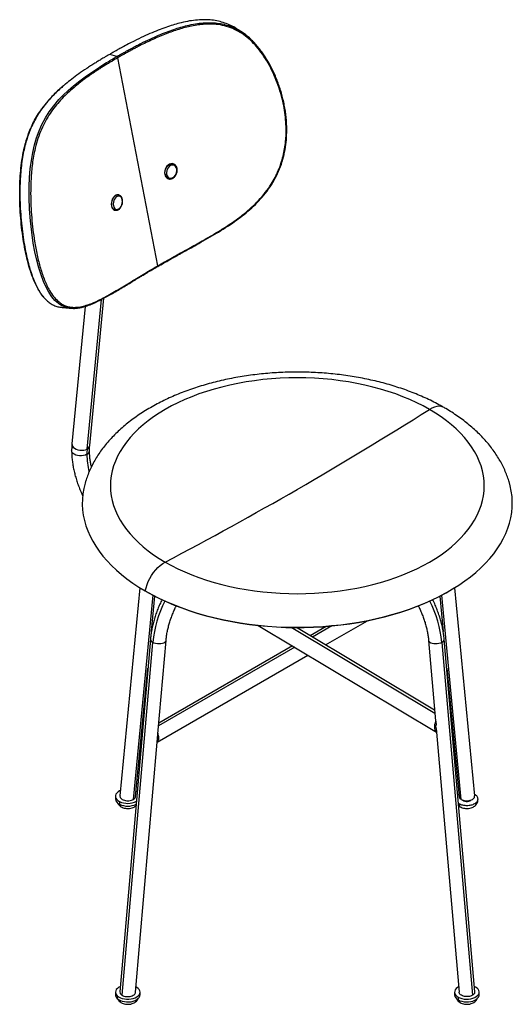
# Paper-space layout '_Isometric' of a CAD drawing. Header units: millimetres. Extents: x -249 to 192, y -96 to 785.
import ezdxf

# ---------------------------------------------------------------- set-up
doc = ezdxf.new("R2010")
doc.units = ezdxf.units.MM

psp = doc.layouts.new('_Isometric')

# ---------------------------------------------------------------- linework, layer by layer
at = {"color": 7, "linetype": 'Continuous', "lineweight": 25}
for p, q in [((-161.48, 752.13), (-168, 754.02)), ((-124.87, 564.82), (-160.62, 751.05)), ((-110.77, 655.86), (-111.07, 655.97)), ((-118.41, 646.57), (-118.73, 646.69)), ((-115.79, 642.79), (-115.48, 642.68)), ((-162.71, 627.57), (-163.08, 627.66)), ((-159.9, 628.18), (-160.26, 628.26)), ((-160.16, 628.23), (-159.9, 628.18)), ((-163.4, 614.62), (-163.04, 614.54)), ((-162.78, 614.49), (-163.04, 614.54)), ((-188.17, 400.84), (-175.31, 534.7)), ((-185.84, 404.01), (-173.17, 535.85)), ((-203.01, 526.86), (-203.14, 526.86)), ((-189.95, 528.47), (-201.76, 405.54)), ((-140.91, 276.72), (-158.81, 90.33)), ((-135.98, 273.78), (-135.28, 273.37)), ((135.28, 273.37), (135.98, 273.78)), ((158.81, 90.33), (140.91, 276.72)), ((-129.26, 270.05), (-146.83, 87.21)), ((-130.59, 237.72), (-127.57, 269.17)), ((127.57, 269.17), (130.6, 237.66)), ((146.83, 87.21), (129.26, 270.05)), ((25.24, 225.51), (62.76, 247.17)), ((-35.13, 242.94), (124.71, 147.45)), ((123.21, 164.2), (-5.53, 241.11)), ((122.96, 167.13), (-0.79, 241.07)), ((25.95, 242.09), (11.48, 233.74)), ((30.77, 242.5), (13.5, 232.53)), ((-131.52, 230.66), (-158.82, -85.01)), ((-124.78, 146.06), (-117.57, 229.45)), ((117.57, 229.45), (123.79, 157.52)), ((158.82, -85.01), (131.52, 230.66)), ((-156.78, -88.06), (-129.47, 227.81)), ((-2.37, 223.37), (-124.18, 153.05)), ((-4.38, 224.58), (-123.96, 155.55)), ((129.47, 227.81), (156.78, -88.06)), ((-125.43, 138.53), (9.38, 216.35)), ((-144.8, 89.84), (-133.77, 204.57)), ((133.77, 204.57), (144.8, 89.84)), ((123.79, 158.02), (123.89, 157.03)), ((123.89, 157.03), (124.18, 153.73)), ((124.44, 150.75), (124.72, 147.44)), ((-125.48, 138.63), (-124.89, 145.5)), ((-124.77, 146.62), (-124.89, 145.5)), ((124.66, 147.48), (144.79, -85.37)), ((-144.79, -85.37), (-125.43, 138.6)), ((-125.48, 138.63), (-125.49, 138.58)), ((-162.8, 90.08), (-162.8, 87.64)), ((-143.32, 94.13), (-144.36, 94.76)), ((144.62, 91.64), (143.6, 90.92)), ((158.88, 91.72), (158.67, 91.81)), ((-159.25, 85.41), (-159.25, 82.96)), ((144.21, 83.92), (144.73, 83.55)), ((144.4, 81.71), (145.74, 80.66)), ((148.98, 86.42), (148.98, 86)), ((-162.8, -85.19), (-162.8, -87.64)), ((-140.81, -87.64), (-140.81, -85.19)), ((140.8, -85.19), (140.8, -87.64)), ((159.58, -80.7), (158.39, -80.1)), ((162.8, -87.64), (162.8, -85.19)), ((-161.18, -88.51), (-161.18, -90.96)), ((144.03, -89.68), (144.03, -92.13))]:
    psp.add_line(p, q, dxfattribs=at)
at = {"color": 7, "linetype": 'Continuous', "lineweight": 25, "flags": 128}
for points in [[(-203.14, 526.86), (-203.59, 526.88), (-207.26, 527.68), (-210.7, 529.1), (-213.93, 531.14), (-216.96, 533.81), (-219.81, 537.12), (-222.48, 541.06), (-224.98, 545.62), (-227.32, 550.79), (-229.49, 556.57), (-231.49, 562.92), (-233.31, 569.81), (-234.95, 577.2), (-236.38, 585.03), (-237.83, 594.89), (-238.95, 605.11), (-239.7, 615.47), (-240.07, 625.77), (-240.04, 635.84), (-239.7, 643.94), (-239.07, 651.71), (-238.14, 659.13), (-236.91, 666.21), (-235.36, 672.94), (-233.47, 679.36), (-231.24, 685.49), (-228.61, 691.38), (-225.57, 697.08), (-222.07, 702.63), (-218.04, 708.1), (-213.41, 713.53), (-209.5, 717.62), (-205.15, 721.76), (-200.29, 725.98), (-194.85, 730.34), (-188.71, 734.88), (-181.67, 739.72), (-177.22, 742.62), (-172.25, 745.73), (-170.86, 746.59), (-169.39, 747.47), (-167.85, 748.4), (-166.22, 749.37), (-164.18, 750.57), (-161.48, 752.13), (-161.48, 752.13)], [(-111.08, 655.98), (-112.18, 656.2), (-113.39, 656.09), (-114.59, 655.65), (-115.74, 654.89), (-116.77, 653.86), (-117.64, 652.6), (-118.29, 651.18), (-118.7, 649.67), (-118.85, 648.15), (-118.73, 646.69)], [(-118.41, 646.57), (-118.53, 648.03), (-118.39, 649.56), (-117.98, 651.07), (-117.32, 652.48), (-116.46, 653.74), (-115.42, 654.77), (-114.28, 655.53), (-113.07, 655.98), (-111.87, 656.08), (-110.77, 655.86)], [(-107.96, 651.36), (-108.37, 652.67), (-109.06, 653.73), (-109.98, 654.47), (-111.08, 654.85), (-112.27, 654.83), (-113.48, 654.41), (-114.62, 653.63), (-115.61, 652.54), (-116.39, 651.2), (-116.91, 649.73), (-117.12, 648.2), (-117.02, 646.73)], [(-110.77, 655.86), (-110.73, 655.85), (-110.53, 655.77)], [(-117.02, 646.73), (-116.61, 645.42), (-115.92, 644.36), (-115, 643.61), (-113.9, 643.24), (-112.71, 643.26), (-111.5, 643.68), (-110.36, 644.46), (-109.37, 645.55), (-108.59, 646.88), (-108.07, 648.36), (-107.86, 649.89), (-107.96, 651.36)], [(-115.48, 642.68), (-115.52, 642.69), (-115.72, 642.78)], [(-163.08, 627.66), (-164.07, 626.83), (-164.94, 625.74), (-165.67, 624.43), (-166.2, 622.97), (-166.51, 621.44), (-166.59, 619.9), (-166.43, 618.44), (-166.04, 617.14), (-165.43, 616.05), (-164.65, 615.23), (-163.73, 614.72), (-163.41, 614.62)], [(-163.04, 614.54), (-163.36, 614.63), (-164.29, 615.14), (-165.07, 615.96), (-165.67, 617.05), (-166.06, 618.36), (-166.22, 619.82), (-166.14, 621.35), (-165.83, 622.89), (-165.3, 624.34), (-164.58, 625.65), (-163.7, 626.75), (-162.71, 627.57)], [(-161.8, 626.52), (-162.78, 625.67), (-163.62, 624.52), (-164.27, 623.14), (-164.67, 621.62), (-164.81, 620.08), (-164.67, 618.62), (-164.26, 617.33), (-163.61, 616.3), (-162.77, 615.61), (-161.78, 615.29), (-160.73, 615.38), (-159.68, 615.87)], [(-159.68, 615.87), (-158.7, 616.72), (-157.85, 617.87), (-157.21, 619.25), (-156.8, 620.76), (-156.66, 622.3), (-156.81, 623.77), (-157.21, 625.06), (-157.86, 626.08), (-158.71, 626.78), (-159.69, 627.09), (-160.74, 627), (-161.8, 626.52)], [(118.32, 436.26), (112.73, 439.35), (106.9, 442.28), (100.84, 445.05), (94.56, 447.65), (88.09, 450.09), (81.42, 452.35), (74.59, 454.43), (67.59, 456.33), (60.45, 458.03), (53.18, 459.55), (45.79, 460.87), (38.31, 461.99), (30.75, 462.91), (23.12, 463.63), (15.44, 464.15), (7.73, 464.45), (0, 464.56), (-7.73, 464.45), (-15.44, 464.15), (-23.12, 463.63), (-30.75, 462.91), (-38.31, 461.99), (-45.79, 460.87), (-53.18, 459.55), (-60.45, 458.03), (-67.59, 456.33), (-74.59, 454.43), (-81.42, 452.35), (-88.09, 450.09), (-94.56, 447.65), (-100.84, 445.05), (-106.9, 442.28), (-112.73, 439.35), (-118.32, 436.26), (-123.66, 433.04), (-128.73, 429.67), (-133.53, 426.17), (-138.05, 422.55), (-142.27, 418.81), (-146.18, 414.96), (-149.79, 411.02), (-153.07, 406.98), (-156.03, 402.85), (-158.66, 398.66), (-160.94, 394.39), (-162.89, 390.08), (-164.48, 385.71), (-165.73, 381.31), (-166.62, 376.87), (-167.15, 372.42), (-167.33, 367.96), (-167.15, 363.5), (-166.62, 359.05), (-165.73, 354.61), (-164.48, 350.21), (-162.89, 345.84), (-160.94, 341.52), (-158.66, 337.26), (-156.03, 333.06), (-153.07, 328.94), (-149.79, 324.9), (-146.18, 320.95), (-142.27, 317.11), (-138.05, 313.37), (-133.53, 309.75), (-128.73, 306.25), (-123.66, 302.88), (-118.32, 299.65)], [(-118.32, 299.65), (-112.73, 296.57), (-106.9, 293.64), (-100.84, 290.87), (-94.56, 288.27), (-88.09, 285.83), (-81.42, 283.57), (-74.59, 281.49), (-67.59, 279.59), (-60.45, 277.88), (-53.18, 276.37), (-45.79, 275.05), (-38.31, 273.93), (-30.75, 273.01), (-23.12, 272.29), (-15.44, 271.77), (-7.73, 271.46), (0, 271.36), (7.73, 271.46), (15.44, 271.77), (23.12, 272.29), (30.75, 273.01), (38.31, 273.93), (45.79, 275.05), (53.18, 276.37), (60.45, 277.88), (67.59, 279.59), (74.59, 281.49), (81.42, 283.57), (88.09, 285.83), (94.56, 288.27), (100.84, 290.87), (106.9, 293.64), (112.73, 296.57), (118.32, 299.65), (123.66, 302.88), (128.73, 306.25), (133.53, 309.75), (138.05, 313.37), (142.27, 317.11), (146.18, 320.95), (149.79, 324.9), (153.07, 328.94), (156.03, 333.06), (158.66, 337.26), (160.94, 341.52), (162.89, 345.84), (164.48, 350.21), (165.73, 354.61), (166.62, 359.05), (167.15, 363.5), (167.33, 367.96), (167.15, 372.42), (166.62, 376.87), (165.73, 381.31), (164.48, 385.71), (162.89, 390.08), (160.94, 394.39), (158.66, 398.66), (156.03, 402.85), (153.07, 406.98), (149.79, 411.02), (146.18, 414.96), (142.27, 418.81), (138.05, 422.55), (133.53, 426.17), (128.73, 429.67), (123.66, 433.04), (118.32, 436.26)], [(131.45, 437.88), (130.46, 438.37), (128.71, 438.88), (126.81, 439.05), (124.79, 438.87), (122.68, 438.34), (120.51, 437.46), (118.32, 436.26)], [(-201.76, 405.54), (-201.73, 404.67), (-201.34, 403.53), (-200.57, 402.46), (-199.46, 401.5), (-198.06, 400.71), (-196.45, 400.12), (-194.71, 399.77), (-192.93, 399.66), (-191.18, 399.81), (-189.57, 400.21), (-188.17, 400.84)], [(-188.39, 396.1), (-189.79, 395.46), (-191.41, 395.01), (-193.16, 394.78), (-194.95, 394.78), (-196.69, 395.01), (-198.31, 395.46), (-199.71, 396.1), (-200.82, 396.91), (-201.6, 397.84), (-202, 398.85), (-202.05, 399.37)], [(-189.54, 371.84), (-190, 370.29), (-191.15, 365.55), (-191.95, 360.8), (-192.4, 356.02), (-192.49, 351.24), (-192.22, 346.46), (-191.6, 341.69), (-190.62, 336.94), (-189.29, 332.22), (-187.61, 327.54), (-185.58, 322.9), (-183.21, 318.32), (-180.49, 313.8), (-177.45, 309.36), (-174.07, 304.99), (-170.38, 300.71), (-166.36, 296.53), (-162.04, 292.45), (-157.42, 288.48), (-152.51, 284.63), (-147.32, 280.9), (-141.85, 277.31), (-136.12, 273.85)], [(-136.12, 273.85), (-130.14, 270.55), (-123.91, 267.39), (-117.46, 264.39), (-110.79, 261.56), (-103.91, 258.89), (-96.85, 256.39), (-89.6, 254.08), (-82.19, 251.94), (-74.62, 250), (-66.92, 248.24), (-59.09, 246.67), (-51.16, 245.3), (-43.12, 244.13), (-35.01, 243.16), (-26.84, 242.39), (-18.61, 241.83), (-10.35, 241.47), (-2.07, 241.31), (6.21, 241.36), (14.48, 241.62), (22.73, 242.08), (30.93, 242.75), (39.08, 243.62), (47.15, 244.69), (55.14, 245.96), (63.02, 247.43), (70.79, 249.09), (78.42, 250.95), (85.91, 252.99), (93.25, 255.21), (100.4, 257.62), (107.38, 260.2), (114.15, 262.95), (120.71, 265.87), (127.05, 268.95), (133.16, 272.18), (139.02, 275.56), (144.62, 279.09), (149.95, 282.75), (155, 286.54), (159.77, 290.45), (164.24, 294.47), (168.41, 298.6), (172.26, 302.84), (175.8, 307.16), (179.01, 311.57), (181.89, 316.05), (184.43, 320.6), (186.64, 325.21), (188.49, 329.88), (190, 334.58), (191.15, 339.31), (191.95, 344.07), (192.4, 348.85), (192.49, 353.63), (192.22, 358.41), (191.6, 363.18), (190.62, 367.93), (189.53, 371.86)], [(-136.12, 273.85), (-135.46, 276.65), (-134.55, 279.48), (-133.41, 282.3), (-132.03, 285.07), (-130.46, 287.74), (-128.71, 290.28), (-126.81, 292.64), (-124.79, 294.79), (-122.68, 296.69), (-120.51, 298.32), (-118.32, 299.65)], [(-135.28, 273.37), (-129.46, 270.16), (-123.27, 267.02), (-116.85, 264.03), (-110.21, 261.21), (-103.37, 258.56), (-96.34, 256.08), (-89.13, 253.77), (-81.76, 251.65), (-74.23, 249.71), (-66.57, 247.96), (-58.78, 246.4), (-50.89, 245.04), (-42.9, 243.88), (-34.83, 242.91), (-26.7, 242.15), (-18.51, 241.59), (-10.3, 241.23), (-2.06, 241.07), (6.18, 241.13), (14.41, 241.38), (22.61, 241.84), (30.77, 242.5), (38.87, 243.37), (46.91, 244.43), (54.85, 245.7), (62.69, 247.16), (70.42, 248.81), (78.02, 250.66), (85.47, 252.69), (92.76, 254.9), (99.88, 257.3), (106.82, 259.86), (113.56, 262.6), (120.09, 265.5), (126.39, 268.57), (132.47, 271.78), (135.28, 273.37)], [(-117.57, 229.45), (-117.61, 229.22), (-117.95, 228.45), (-118.62, 227.77), (-119.6, 227.2), (-120.81, 226.77), (-122.22, 226.51), (-123.74, 226.42), (-125.31, 226.52), (-126.83, 226.79), (-128.24, 227.23), (-129.47, 227.81)], [(129.47, 227.81), (128.24, 227.23), (126.83, 226.79), (125.31, 226.52), (123.74, 226.42), (122.22, 226.51), (120.81, 226.77), (119.6, 227.2), (118.62, 227.77), (117.95, 228.45), (117.61, 229.22), (117.57, 229.45)], [(-158.35, 95.19), (-159.18, 94.8), (-160.55, 93.93), (-161.63, 92.94), (-162.37, 91.85), (-162.75, 90.7), (-162.76, 89.53), (-162.4, 88.37), (-161.67, 87.28), (-160.61, 86.28), (-159.25, 85.41)], [(148.23, 86.6), (148.24, 86.59), (148.98, 86)], [(148.98, 86), (149.99, 85.58), (151.18, 85.35), (152.43, 85.35), (153.62, 85.58), (154.63, 86), (155.37, 86.59), (155.41, 86.63)], [(-158.39, -80.1), (-158.41, -80.11), (-159.91, -80.89), (-161.14, -81.83), (-162.05, -82.87), (-162.61, -84), (-162.8, -85.17), (-162.62, -86.33), (-162.07, -87.46), (-161.18, -88.51)], [(-161.18, -88.51), (-159.96, -89.45), (-158.46, -90.24), (-156.74, -90.86), (-154.85, -91.29), (-152.85, -91.51), (-150.82, -91.51), (-148.83, -91.3), (-146.93, -90.88), (-145.2, -90.27), (-143.7, -89.48), (-142.47, -88.55), (-141.56, -87.5), (-141, -86.37), (-140.81, -85.21), (-140.99, -84.04), (-141.54, -82.91), (-142.43, -81.86)], [(-161.18, -90.96), (-159.96, -91.9), (-158.46, -92.69), (-156.74, -93.31), (-154.85, -93.74), (-152.85, -93.96), (-150.82, -93.96), (-148.83, -93.75), (-146.93, -93.33), (-145.2, -92.71), (-143.7, -91.93), (-142.47, -91), (-141.56, -89.95), (-141, -88.82), (-140.81, -87.66), (-140.81, -87.64)], [(-142.43, -81.86), (-143.65, -80.92), (-144.37, -80.5)], [(144.37, -80.5), (143.34, -81.13), (142.2, -82.1), (141.38, -83.17), (140.91, -84.31), (140.82, -85.48), (141.1, -86.64), (141.74, -87.75), (142.73, -88.77), (144.03, -89.68)], [(144.03, -89.68), (145.59, -90.42), (147.36, -90.99), (149.29, -91.37), (151.3, -91.53), (153.32, -91.47), (155.3, -91.21), (157.16, -90.73), (158.83, -90.07), (160.27, -89.24), (161.41, -88.28), (162.23, -87.2), (162.7, -86.06), (162.79, -84.89), (162.51, -83.73), (161.87, -82.62), (160.88, -81.6), (159.58, -80.7)], [(144.03, -92.13), (145.59, -92.87), (147.36, -93.44), (149.29, -93.82), (151.3, -93.98), (153.32, -93.92), (155.3, -93.66), (157.16, -93.18), (158.83, -92.52), (160.27, -91.69), (161.41, -90.73), (162.23, -89.65), (162.7, -88.51), (162.8, -87.64)]]:
    psp.add_lwpolyline(points, dxfattribs=at)
at = {"color": 7, "linetype": 'Continuous', "lineweight": 25}
for centre, radius, start, end in [((-114.03, 647.17), 4.72, 185.90239, 248.01875), ((-117.93, 648.51), 2, 256.00648, 297.00513), ((-113.53, 647.18), 4.92, 187.05949, 243.54512), ((-108.1, 651.83), 0.494, 286.52683, 352.33119), ((-160.97, 624.74), 3.59, 78.67589, 125.82694), ((-160.58, 624.61), 3.65, 83.40961, 125.61985), ((-163.16, 626.26), 1.39, 10.59365, 70.95556), ((-160.25, 615.67), 0.609, 309.67384, 19.05415), ((-1933.42, 3696.43), 3852.06, 300.12707, 302.18371), ((-138.82, 396.17), 49.57, 174.58989, 180.07342), ((-189.97, 399.7), 3.93, 293.59465, 355.12832), ((-189.95, 404.6), 4.16, 295.31954, 351.79547), ((-121.77, 396.68), 66.63, 180.49771, 194.08138), ((-1788.37, 3476.11), 3588.72, 297.73353, 299.8896), ((-23.96, 216.71), 106.09, 153.05337, 173.99612), ((24.57, 216.89), 105.47, 5.94135, 27.00915), ((-128.26, 230.84), 3.26, 183.28314, 248.28191), ((128.26, 230.84), 3.27, 291.72021, 356.70074), ((-157.13, 88.26), 5.71, 186.28015, 248.19935), ((-151.82, 100.52), 16.84, 243.80439, 297.41112), ((-151.81, 98.15), 16.91, 243.88346, 296.40307), ((-158.2, -87.44), 4.61, 182.43108, 229.76874), ((146.26, -87.12), 5.48, 185.34906, 245.97108)]:
    psp.add_arc(centre, radius, start, end, dxfattribs=at)
for points, knots in [([(-53.77, 776.52), (-53.99, 776.68), (-55.81, 777.98), (-59.55, 779.91), (-64.96, 782.19), (-70.64, 783.79), (-76.61, 784.78), (-82.88, 785.13), (-89.52, 784.85), (-96.58, 783.94), (-103.41, 782.51), (-110, 780.73), (-116.34, 778.71), (-123.07, 776.25), (-130.27, 773.32), (-138.02, 769.86), (-145.04, 766.45), (-151.34, 763.23), (-155.35, 761.1), (-158.19, 759.55), (-159.77, 758.68), (-161.41, 757.77), (-163.24, 756.74), (-165.45, 755.49), (-167.08, 754.55), (-168, 754.02)], [0, 0, 0, 0, 0.006638, 0.055675, 0.104154, 0.152748, 0.202257, 0.253504, 0.307276, 0.364603, 0.426283, 0.476082, 0.529336, 0.586821, 0.649103, 0.717328, 0.793192, 0.839983, 0.891396, 0.905696, 0.92058, 0.936233, 0.952701, 0.973182, 1, 1, 1, 1]), ([(-161.48, 752.13), (-160.51, 752.7), (-158.81, 753.67), (-156.49, 754.98), (-154.58, 756.05), (-152.84, 757.01), (-151.18, 757.92), (-149.58, 758.79), (-147.15, 760.09), (-143.97, 761.77), (-138.59, 764.51), (-132.08, 767.66), (-124.47, 771.05), (-117.41, 773.91), (-110.81, 776.31), (-104.59, 778.28), (-98.12, 780), (-91.41, 781.37), (-84.48, 782.23), (-77.96, 782.45), (-71.79, 782.05), (-65.93, 781.03), (-60.34, 779.39), (-55.03, 777.06), (-51.54, 775.24), (-49.93, 774.07), (-49.9, 774.06)], [0, 0, 0, 0, 0.029054, 0.050598, 0.068381, 0.085242, 0.101256, 0.116679, 0.131716, 0.171084, 0.207611, 0.283772, 0.352264, 0.414794, 0.472512, 0.52599, 0.576009, 0.637981, 0.695615, 0.74972, 0.80134, 0.851281, 0.90038, 0.94945, 0.999175, 1, 1, 1, 1]), ([(-124.87, 564.82), (-122.89, 565.96), (-119.09, 568.14), (-113.27, 571.41), (-107.49, 574.62), (-101.6, 577.88), (-95.63, 581.17), (-89.66, 584.49), (-82.76, 588.37), (-75.05, 592.83), (-66.42, 598.08), (-57.83, 603.72), (-49.33, 609.92), (-41.54, 616.42), (-34.61, 623.21), (-28.59, 630.19), (-23.7, 637.13), (-19.88, 643.78), (-16.95, 649.99), (-14.52, 656.42), (-12.65, 662.96), (-11.28, 669.59), (-10.41, 676.16), (-9.99, 682.76), (-10, 689.94), (-10.54, 697.77), (-11.74, 706.14), (-13.6, 714.89), (-16.21, 723.89), (-19.62, 733.07), (-23.7, 741.87), (-28.43, 750.22), (-33.57, 757.58), (-39.03, 763.95), (-44.72, 769.26), (-50.99, 773.78), (-57.79, 777.3), (-65.09, 779.73), (-72.07, 780.91), (-78.55, 781.2), (-84.35, 780.94), (-90.22, 780.23), (-96.05, 779.12), (-101.88, 777.67), (-107.6, 775.96), (-113.24, 774.03), (-118.96, 771.85), (-124.86, 769.4), (-130.86, 766.71), (-136.81, 763.87), (-141.69, 761.41), (-145.66, 759.34), (-148.69, 757.72), (-151.73, 756.07), (-154.64, 754.45), (-157.61, 752.78), (-159.57, 751.65), (-160.62, 751.05)], [0, 0, 0, 0, 0.018835, 0.036102, 0.054213, 0.07199, 0.089649, 0.107754, 0.125072, 0.150393, 0.175068, 0.199977, 0.225131, 0.24993, 0.27076, 0.291673, 0.312389, 0.327882, 0.343348, 0.358897, 0.374777, 0.390192, 0.406075, 0.421449, 0.437294, 0.457817, 0.478655, 0.499633, 0.524459, 0.54932, 0.574226, 0.59914, 0.624026, 0.644859, 0.665864, 0.686524, 0.707338, 0.728101, 0.749003, 0.764599, 0.780242, 0.795462, 0.811626, 0.827296, 0.842989, 0.858692, 0.874385, 0.891439, 0.909309, 0.926638, 0.944198, 0.953219, 0.962736, 0.972088, 0.981359, 0.989929, 1, 1, 1, 1]), ([(-49.92, 774.07), (-50.49, 774.44), (-51.77, 775.27), (-53.04, 776.1), (-53.75, 776.55)], [0, 0, 0, 0, 0.449274, 1, 1, 1, 1]), ([(-125.01, 564.18), (-123.14, 565.26), (-119.68, 567.25), (-114.83, 569.97), (-110.81, 572.22), (-107.51, 574.05), (-104.64, 575.64), (-100.6, 577.87), (-95.18, 580.86), (-87.9, 584.91), (-80.07, 589.34), (-71.74, 594.25), (-63.81, 599.2), (-56.31, 604.25), (-49.31, 609.41), (-42.47, 615.04), (-35.92, 621.22), (-29.81, 627.99), (-24.31, 635.35), (-19.58, 643.24), (-15.73, 651.54), (-12.82, 660.12), (-10.82, 668.85), (-9.69, 677.58), (-9.29, 687.19), (-9.84, 697.59), (-11.5, 708.65), (-14.08, 719.37), (-17.51, 729.7), (-21.73, 739.58), (-25.78, 747.18), (-29.26, 752.71), (-31.85, 756.43), (-34.62, 760.04), (-37.64, 763.55), (-41.05, 767.02), (-45.06, 770.68), (-48.22, 772.89), (-49.91, 774.06)], [0, 0, 0, 0, 0.025859, 0.047796, 0.065815, 0.079913, 0.091798, 0.103868, 0.133073, 0.162589, 0.197767, 0.232915, 0.26801, 0.297914, 0.327904, 0.357998, 0.387927, 0.417949, 0.448129, 0.477991, 0.507968, 0.538154, 0.568129, 0.598245, 0.62827, 0.668104, 0.708079, 0.748195, 0.788085, 0.827931, 0.867858, 0.885071, 0.902301, 0.919674, 0.937424, 0.955737, 0.976407, 1, 1, 1, 1]), ([(-160.62, 751.05), (-161.75, 750.39), (-163.87, 749.16), (-166.98, 747.32), (-170.02, 745.49), (-173.1, 743.59), (-176.11, 741.69), (-179.07, 739.79), (-182.09, 737.79), (-185.17, 735.68), (-188.32, 733.46), (-191.42, 731.2), (-194.46, 728.89), (-198.36, 725.8), (-203, 721.88), (-208.32, 716.9), (-213.35, 711.61), (-218.12, 705.86), (-222.55, 699.56), (-226.56, 692.62), (-230.07, 685), (-232.97, 676.75), (-235.05, 668.74), (-236.48, 661.22), (-237.45, 654.38), (-238.13, 647.44), (-238.64, 639.13), (-238.82, 629.42), (-238.56, 618.49), (-237.87, 607.68), (-236.79, 597.07), (-235.53, 588.02), (-234.22, 580.51), (-232.98, 574.38), (-231.59, 568.47), (-230.01, 562.69), (-228.27, 557.18), (-226.32, 551.92), (-224.18, 547.05), (-221.55, 542.07), (-218.36, 537.29), (-214.46, 533.09), (-210.55, 530.3), (-206.72, 528.61), (-203.11, 527.75), (-199.34, 527.51), (-195.09, 527.86), (-190.25, 528.93), (-184.86, 530.79), (-179.34, 533.21), (-173.76, 536.01), (-168.04, 539.14), (-162.25, 542.49), (-156.33, 546.02), (-150.3, 549.67), (-144.17, 553.38), (-137.93, 557.13), (-131.56, 560.93), (-127.14, 563.5), (-124.87, 564.82)], [0, 0, 0, 0, 0.0108042, 0.020289, 0.0300908, 0.0405506, 0.0506543, 0.0601733, 0.0703695, 0.0814952, 0.0920595, 0.1033736, 0.1144069, 0.1249156, 0.1461923, 0.1666348, 0.1871953, 0.2078883, 0.2285158, 0.2492208, 0.2701571, 0.2909012, 0.3117973, 0.3275094, 0.3431395, 0.3585339, 0.3745237, 0.3993468, 0.4242678, 0.4493139, 0.4743968, 0.4993677, 0.5150375, 0.5304187, 0.5461887, 0.5615429, 0.5774929, 0.5929679, 0.6088419, 0.6242466, 0.6453261, 0.6660601, 0.6867787, 0.7023595, 0.7182433, 0.7339018, 0.7496341, 0.7701864, 0.7912998, 0.8121841, 0.8329151, 0.8534744, 0.8748395, 0.8952002, 0.9159931, 0.937388, 0.9575938, 0.9782387, 1, 1, 1, 1]), ([(-168, 754.02), (-168.99, 753.45), (-170.71, 752.45), (-173.02, 751.09), (-174.9, 749.97), (-176.59, 748.95), (-178.19, 747.98), (-179.73, 747.03), (-182.02, 745.61), (-184.98, 743.73), (-189.86, 740.55), (-195.56, 736.65), (-201.87, 731.97), (-206.39, 728.43), (-208.78, 726.35), (-209.37, 725.82)], [0, 0, 0, 0, 0.066695, 0.116082, 0.156891, 0.195584, 0.232332, 0.267724, 0.302235, 0.392576, 0.476391, 0.651159, 0.808325, 0.9518, 1, 1, 1, 1]), ([(-161.48, 752.13), (-161.39, 752.1), (-161.26, 752.04), (-161.08, 751.88), (-160.94, 751.74), (-160.83, 751.57), (-160.7, 751.34), (-160.65, 751.16), (-160.62, 751.05)], [0, 0, 0, 0, 0.239457, 0.368361, 0.5, 0.631639, 0.760543, 1, 1, 1, 1]), ([(-209.37, 725.82), (-210.43, 724.92), (-213.03, 722.7), (-216.89, 719.02), (-221.31, 714.45), (-225.63, 709.44), (-229.77, 703.89), (-233.38, 698.25), (-236.52, 692.46), (-239.22, 686.48), (-241.53, 680.26), (-243.48, 673.75), (-245.08, 666.94), (-246.36, 659.79), (-247.32, 652.31), (-247.98, 644.48), (-248.37, 635.78), (-248.42, 626.23), (-248.07, 615.94), (-247.33, 605.6), (-246.24, 595.41), (-244.88, 586.1), (-243.35, 577.74), (-241.71, 570.36), (-239.89, 563.47), (-237.88, 557.11), (-235.69, 551.34), (-233.34, 546.16), (-230.78, 541.66), (-228.97, 538.81), (-227.94, 537.66), (-227.9, 537.6)], [0, 0, 0, 0, 0.023264, 0.057154, 0.08884, 0.128106, 0.164571, 0.198791, 0.231403, 0.262909, 0.293832, 0.324684, 0.355888, 0.387843, 0.42086, 0.455149, 0.49081, 0.535315, 0.581297, 0.628257, 0.675469, 0.722199, 0.760396, 0.797632, 0.833812, 0.868843, 0.902727, 0.935538, 0.967402, 0.998521, 1, 1, 1, 1]), ([(-209.6, 725.77), (-210.26, 725.22), (-212.3, 723.49), (-215.69, 720.35), (-219.73, 716.32), (-223.38, 712.28), (-226.3, 708.77), (-227.87, 706.63), (-228.49, 705.78)], [0, 0, 0, 0, 0.094837, 0.298018, 0.510821, 0.721371, 0.889381, 1, 1, 1, 1]), ([(-230.87, 541.89), (-231.71, 543.3), (-233.39, 546.15), (-235.62, 551), (-237.67, 556.22), (-239.69, 562.33), (-241.67, 569.49), (-243.51, 577.65), (-245.16, 586.67), (-246.57, 596.56), (-247.68, 607.32), (-248.38, 618.32), (-248.65, 629.41), (-248.44, 639.97), (-247.76, 649.98), (-246.64, 659.35), (-245.09, 667.81), (-243.23, 675.23), (-241.18, 681.69), (-238.77, 687.82), (-235.92, 693.82), (-232.59, 699.72), (-229.99, 703.44), (-228.68, 705.33)], [0, 0, 0, 0, 0.037663, 0.076395, 0.113785, 0.152315, 0.20275, 0.253606, 0.304416, 0.364851, 0.4259, 0.486946, 0.5475, 0.607389, 0.658004, 0.709313, 0.759794, 0.798128, 0.836186, 0.874573, 0.912691, 0.955563, 1, 1, 1, 1]), ([(-107.61, 651.76), (-107.66, 652.01), (-107.81, 652.71), (-108.27, 653.76), (-109.03, 654.78), (-109.8, 655.45), (-110.35, 655.66), (-110.51, 655.72)], [0, 0, 0, 0, 0.1380046, 0.3910312, 0.6431001, 0.8906263, 1, 1, 1, 1]), ([(-115.73, 642.82), (-115.54, 642.73), (-114.99, 642.47), (-113.98, 642.39), (-112.79, 642.54), (-111.62, 642.99), (-110.51, 643.73), (-109.52, 644.71), (-108.67, 645.91), (-108.03, 647.26), (-107.61, 648.71), (-107.45, 650.16), (-107.51, 651.17), (-107.6, 651.69), (-107.61, 651.76)], [0, 0, 0, 0, 0.050367, 0.140971, 0.231391, 0.322922, 0.4161, 0.510599, 0.605811, 0.701303, 0.796981, 0.892915, 0.983662, 1, 1, 1, 1]), ([(-159.86, 615.2), (-159.67, 615.33), (-159.15, 615.71), (-158.36, 616.53), (-157.58, 617.7), (-156.97, 619.04), (-156.57, 620.48), (-156.37, 621.97), (-156.41, 623.43), (-156.68, 624.81), (-157.19, 626.04), (-157.91, 627.07), (-158.83, 627.79), (-159.63, 628.18), (-160.11, 628.2), (-160.22, 628.21)], [0, 0, 0, 0, 0.046487, 0.130003, 0.214212, 0.298691, 0.383172, 0.467774, 0.552673, 0.638072, 0.724063, 0.810025, 0.894363, 0.975602, 1, 1, 1, 1]), ([(-162.72, 614.52), (-162.48, 614.48), (-161.88, 614.4), (-160.89, 614.63), (-160.21, 615), (-159.86, 615.2)], [0, 0, 0, 0, 0.252797, 0.6158891, 1, 1, 1, 1]), ([(-203.15, 526.83), (-201.91, 526.76), (-199.57, 526.62), (-196.21, 527), (-193.21, 527.56), (-190.37, 528.3), (-187.59, 529.2), (-183.01, 530.93), (-176.5, 533.95), (-167.57, 538.81), (-158.04, 544.42), (-150.52, 548.98), (-145.57, 551.98), (-143.3, 553.35), (-140.82, 554.85), (-137.89, 556.61), (-134.27, 558.76), (-129.91, 561.34), (-126.72, 563.19), (-125.01, 564.18)], [0, 0, 0, 0, 0.052077, 0.098733, 0.140108, 0.179442, 0.217843, 0.255437, 0.367699, 0.480326, 0.606259, 0.731653, 0.759092, 0.786113, 0.81363, 0.848027, 0.890543, 0.941193, 1, 1, 1, 1]), ([(-124.87, 564.82), (-124.86, 564.71), (-124.84, 564.54), (-124.89, 564.36), (-124.94, 564.25), (-124.99, 564.21), (-125.01, 564.19)], [0, 0, 0, 0, 0.406443, 0.625238, 0.848677, 1, 1, 1, 1]), ([(-230.73, 541.41), (-230.48, 541.03), (-229.66, 539.71), (-228.8, 538.48), (-228.15, 537.72), (-228.15, 537.72)], [0, 0, 0, 0, 0.295902, 0.999619, 1, 1, 1, 1]), ([(-227.9, 537.6), (-227, 536.53), (-225.16, 534.32), (-222.11, 531.76), (-218.82, 529.72), (-215.3, 528.41), (-212.84, 527.77), (-211.52, 527.74), (-211.48, 527.74)], [0, 0, 0, 0, 0.190685, 0.389209, 0.587916, 0.788973, 0.994482, 1, 1, 1, 1]), ([(-211.48, 527.73), (-210.09, 527.58), (-207.31, 527.28), (-204.53, 526.98), (-203.14, 526.83)], [0, 0, 0, 0, 0.500007, 1, 1, 1, 1]), ([(131.45, 437.88), (130.4, 438.48), (127.39, 440.19), (122.26, 442.9), (116, 445.93), (109.57, 448.79), (102.96, 451.48), (96.19, 453.99), (89.27, 456.31), (82.21, 458.46), (75.03, 460.43), (67.74, 462.2), (60.34, 463.8), (52.85, 465.2), (45.28, 466.42), (37.65, 467.44), (29.95, 468.28), (22.22, 468.92), (14.44, 469.37), (6.65, 469.63), (-1.15, 469.7), (-8.95, 469.58), (-16.74, 469.26), (-24.5, 468.75), (-32.23, 468.05), (-39.9, 467.16), (-47.52, 466.08), (-55.06, 464.81), (-62.52, 463.35), (-69.89, 461.7), (-77.15, 459.87), (-84.29, 457.85), (-91.31, 455.65), (-98.19, 453.27), (-104.92, 450.71), (-111.48, 447.97), (-117.88, 445.05), (-124.09, 441.96), (-130.11, 438.69), (-135.92, 435.26), (-141.52, 431.66), (-146.88, 427.91), (-152, 423.99), (-156.86, 419.93), (-161.46, 415.73), (-165.78, 411.39), (-169.8, 406.92), (-173.52, 402.35), (-176.94, 397.67), (-180.03, 392.9), (-182.81, 388.06), (-185.26, 383.15), (-187.36, 378.19), (-188.77, 374.42), (-189.38, 372.29), (-189.51, 371.85)], [0, 0, 0, 0, 0.010484, 0.030017, 0.049535, 0.069041, 0.088531, 0.107999, 0.127445, 0.146867, 0.166267, 0.185644, 0.204999, 0.224336, 0.243654, 0.262958, 0.282249, 0.30153, 0.320803, 0.340071, 0.359336, 0.378601, 0.397869, 0.417141, 0.436421, 0.45571, 0.475013, 0.49433, 0.513666, 0.533022, 0.552401, 0.571804, 0.591234, 0.610692, 0.630179, 0.649695, 0.66924, 0.68881, 0.708403, 0.728012, 0.747631, 0.767243, 0.786836, 0.806391, 0.825888, 0.845305, 0.864617, 0.883803, 0.902838, 0.921707, 0.940395, 0.958896, 0.977209, 0.995341, 1, 1, 1, 1]), ([(189.52, 371.89), (189.48, 372.03), (188.98, 373.83), (187.73, 377.23), (185.74, 382.09), (183.42, 386.89), (180.8, 391.63), (177.87, 396.29), (174.63, 400.88), (171.09, 405.39), (167.26, 409.79), (163.13, 414.09), (158.72, 418.28), (154.03, 422.34), (149.08, 426.27), (143.87, 430.06), (138.5, 433.64), (134.32, 436.21), (131.96, 437.58), (131.45, 437.88)], [0, 0, 0, 0, 0.0052026, 0.0669599, 0.1291656, 0.1918899, 0.255186, 0.3190877, 0.3836073, 0.4487356, 0.5144427, 0.5806807, 0.6473877, 0.7144924, 0.7819198, 0.8495955, 0.9174497, 0.9820844, 1, 1, 1, 1]), ([(-201.76, 405.54), (-201.82, 404.83), (-202, 402.81), (-202.03, 400.72), (-202.05, 399.37)], [0, 0, 0, 0, 0.350762, 1, 1, 1, 1]), ([(-202.05, 399.37), (-202.04, 398.63), (-202.02, 396.52), (-201.8, 392.96), (-201.32, 388.67), (-200.59, 384.32), (-199.65, 379.92), (-198.48, 375.51), (-197.09, 371.08), (-195.5, 366.67), (-193.85, 362.61), (-192.66, 360.05), (-192.13, 358.92)], [0, 0, 0, 0, 0.057684, 0.165571, 0.273339, 0.380981, 0.488464, 0.59578, 0.702933, 0.809943, 0.916833, 1, 1, 1, 1]), ([(-186.05, 399.37), (-186.05, 399.93), (-186.03, 401.53), (-185.91, 403.03), (-185.84, 404.01)], [0, 0, 0, 0, 0.3506419, 1, 1, 1, 1]), ([(-184.32, 384.91), (-184.48, 385.6), (-184.92, 387.53), (-185.42, 390.62), (-185.84, 394.15), (-186.03, 397.06), (-186.04, 398.76), (-186.05, 399.37)], [0, 0, 0, 0, 0.134532, 0.378684, 0.622112, 0.864793, 1, 1, 1, 1]), ([(-121.15, 266.08), (-121.48, 265.42), (-122.52, 263.34), (-124.06, 259.78), (-125.79, 255.43), (-127.31, 251.05), (-128.62, 246.66), (-129.72, 242.29), (-130.59, 237.95), (-131.19, 234.06), (-131.42, 231.66), (-131.52, 230.66)], [0, 0, 0, 0, 0.05663, 0.178491, 0.300442, 0.422517, 0.544748, 0.667165, 0.789794, 0.912655, 1, 1, 1, 1]), ([(131.52, 230.66), (131.45, 231.4), (131.24, 233.56), (130.72, 237.17), (129.89, 241.51), (128.83, 245.88), (127.56, 250.26), (126.08, 254.65), (124.39, 259.01), (122.75, 262.83), (121.6, 265.17), (121.15, 266.08)], [0, 0, 0, 0, 0.0653441, 0.188144, 0.3107668, 0.4332179, 0.5554988, 0.6776234, 0.7996134, 0.9214957, 1, 1, 1, 1]), ([(-117.57, 229.45), (-117.51, 230.07), (-117.34, 231.86), (-116.9, 234.92), (-116.18, 238.65), (-115.25, 242.46), (-114.12, 246.31), (-112.8, 250.19), (-111.27, 254.08), (-109.77, 257.53), (-108.72, 259.65), (-108.29, 260.5)], [0, 0, 0, 0, 0.063394, 0.184783, 0.306426, 0.428333, 0.550486, 0.67286, 0.795421, 0.918131, 1, 1, 1, 1]), ([(108.29, 260.52), (108.82, 259.44), (109.98, 257.07), (111.56, 253.38), (113.05, 249.49), (114.35, 245.6), (115.44, 241.75), (116.33, 237.95), (117.01, 234.24), (117.39, 231.42), (117.53, 229.84), (117.57, 229.45)], [0, 0, 0, 0, 0.10445, 0.22717, 0.349761, 0.472182, 0.594394, 0.71636, 0.838046, 0.959426, 1, 1, 1, 1]), ([(123.89, 157.03), (123.61, 156.36), (123.01, 154.96), (122.63, 152.73), (122.72, 150.5), (123.39, 148.56), (124.29, 147.8), (124.72, 147.44)], [0, 0, 0, 0, 0.17697, 0.367241, 0.563483, 0.790106, 1, 1, 1, 1]), ([(124.44, 150.75), (124.29, 151.25), (124.03, 152.15), (124.13, 153.25), (124.18, 153.73)], [0, 0, 0, 0, 0.5600187, 1, 1, 1, 1]), ([(-124.89, 145.5), (-124.66, 144.88), (-124.48, 144.21), (-124.27, 142.86), (-124.24, 142.18), (-124.35, 140.92), (-124.49, 140.34), (-124.9, 139.35), (-125.17, 138.94), (-125.48, 138.63)], [0, 0, 0, 0, 0.25, 0.25, 0.5, 0.5, 0.75, 0.75, 1, 1, 1, 1]), ([(-158.75, 90.33), (-158.78, 90.06), (-158.83, 89.37), (-158.18, 88.26), (-156.85, 87.17), (-154.96, 86.4), (-152.86, 86.02), (-150.61, 86.02), (-148.48, 86.4), (-147.34, 86.96), (-146.83, 87.21)], [0, 0, 0, 0, 0.082934, 0.212792, 0.349818, 0.486844, 0.616702, 0.734272, 0.882741, 1, 1, 1, 1]), ([(-146.83, 87.21), (-146.41, 87.5), (-145.45, 88.17), (-144.82, 89.13), (-144.85, 89.72), (-144.86, 89.83)], [0, 0, 0, 0, 0.390874, 0.885787, 1, 1, 1, 1]), ([(144.73, 83.55), (145.22, 83.3), (146.2, 82.8), (147.96, 82.27), (149.84, 81.93), (151.8, 81.83), (153.77, 81.93), (155.66, 82.27), (157.4, 82.8), (158.92, 83.53), (160.18, 84.41), (161.1, 85.41), (161.68, 86.5), (161.87, 87.63), (161.68, 88.77), (161.1, 89.86), (160.19, 90.87), (159.31, 91.44), (158.88, 91.72)], [0, 0, 0, 0, 0.062486, 0.124999, 0.187472, 0.25, 0.312472, 0.375, 0.437472, 0.5, 0.562472, 0.625, 0.687472, 0.75, 0.812472, 0.875, 0.93748, 1, 1, 1, 1]), ([(144.86, 89.83), (144.85, 89.72), (144.82, 89.13), (145.45, 88.17), (146.41, 87.5), (146.83, 87.21)], [0, 0, 0, 0, 0.114213, 0.609126, 1, 1, 1, 1]), ([(146.83, 87.21), (147.34, 86.96), (148.48, 86.4), (150.61, 86.02), (152.86, 86.02), (154.96, 86.4), (156.85, 87.17), (158.18, 88.26), (158.83, 89.37), (158.78, 90.06), (158.75, 90.33)], [0, 0, 0, 0, 0.117259, 0.265728, 0.383298, 0.513156, 0.650182, 0.787208, 0.917066, 1, 1, 1, 1]), ([(-161.01, 84.2), (-160.94, 84.01), (-160.63, 83.17), (-159.6, 81.89), (-158.45, 81.07), (-157.87, 80.66)], [0, 0, 0, 0, 0.123179, 0.564352, 1, 1, 1, 1]), ([(-158.8, 82.79), (-158.78, 82.57), (-158.73, 81.87), (-158.39, 81.18), (-158.05, 80.74), (-157.89, 80.68), (-157.87, 80.67)], [0, 0, 0, 0, 0.240881, 0.750562, 0.976425, 1, 1, 1, 1]), ([(-157.87, 80.66), (-157.24, 80.35), (-156.05, 79.77), (-154, 79.31), (-152.12, 79.14), (-150.06, 79.23), (-148.07, 79.61), (-146.21, 80.37), (-145.04, 81.03), (-144.52, 81.57), (-144.4, 81.69)], [0, 0, 0, 0, 0.158662, 0.300504, 0.426089, 0.536092, 0.71063, 0.838815, 0.962849, 1, 1, 1, 1]), ([(144.73, 83.55), (144.76, 83.06), (144.81, 82.09), (145.22, 81.18), (145.56, 80.74), (145.72, 80.68), (145.74, 80.67)], [0, 0, 0, 0, 0.405704, 0.804721, 0.981544, 1, 1, 1, 1]), ([(145.74, 80.66), (146.37, 80.35), (147.56, 79.77), (149.61, 79.31), (151.49, 79.14), (153.55, 79.22), (155.54, 79.62), (157.41, 80.35), (158.9, 81.29), (160.26, 82.64), (161.51, 84.77), (161.7, 86.6), (161.8, 87.64)], [0, 0, 0, 0, 0.108451, 0.205405, 0.291246, 0.366436, 0.485739, 0.573357, 0.658139, 0.745617, 0.856742, 1, 1, 1, 1]), ([(-158.75, -85.01), (-158.77, -85.26), (-158.84, -86), (-158.17, -87.1), (-157.21, -87.77), (-156.78, -88.06)], [0, 0, 0, 0, 0.227764, 0.659233, 1, 1, 1, 1]), ([(-156.78, -88.06), (-156.27, -88.31), (-155.13, -88.87), (-153, -89.25), (-150.75, -89.25), (-148.65, -88.87), (-146.76, -88.1), (-145.45, -87.01), (-144.82, -86.04), (-144.85, -85.49), (-144.86, -85.36)], [0, 0, 0, 0, 0.122575, 0.277775, 0.400675, 0.53642, 0.679658, 0.822896, 0.958642, 1, 1, 1, 1]), ([(156.78, -88.06), (156.27, -88.31), (155.13, -88.87), (153, -89.25), (150.75, -89.25), (148.65, -88.87), (146.76, -88.1), (145.45, -87.01), (144.82, -86.04), (144.85, -85.49), (144.86, -85.36)], [0, 0, 0, 0, 0.122575, 0.277775, 0.400675, 0.53642, 0.679658, 0.822896, 0.958642, 1, 1, 1, 1]), ([(158.75, -85.01), (158.77, -85.26), (158.84, -86), (158.17, -87.1), (157.21, -87.77), (156.78, -88.06)], [0, 0, 0, 0, 0.227764, 0.659233, 1, 1, 1, 1]), ([(-161.01, -91.07), (-160.94, -91.26), (-160.63, -92.1), (-159.6, -93.38), (-158.45, -94.2), (-157.87, -94.61)], [0, 0, 0, 0, 0.123028, 0.564278, 1, 1, 1, 1]), ([(-158.79, -92.5), (-158.78, -92.72), (-158.73, -93.41), (-158.39, -94.09), (-158.05, -94.53), (-157.89, -94.59), (-157.87, -94.6)], [0, 0, 0, 0, 0.234623, 0.748506, 0.976231, 1, 1, 1, 1]), ([(-157.87, -94.61), (-157.24, -94.92), (-156.05, -95.5), (-154, -95.96), (-152.12, -96.13), (-150.06, -96.05), (-148.07, -95.65), (-146.2, -94.92), (-144.72, -93.97), (-143.37, -92.7), (-142.78, -91.49), (-142.47, -90.84)], [0, 0, 0, 0, 0.128165, 0.242744, 0.34419, 0.433049, 0.57404, 0.677586, 0.77778, 0.881161, 1, 1, 1, 1]), ([(142.58, -91.01), (142.66, -91.22), (142.97, -92.09), (144.01, -93.38), (145.16, -94.2), (145.74, -94.61)], [0, 0, 0, 0, 0.134167, 0.569812, 1, 1, 1, 1]), ([(144.81, -92.44), (144.83, -92.68), (144.88, -93.39), (145.22, -94.09), (145.56, -94.53), (145.72, -94.59), (145.74, -94.6)], [0, 0, 0, 0, 0.250826, 0.75383, 0.976734, 1, 1, 1, 1]), ([(145.74, -94.61), (146.37, -94.92), (147.56, -95.5), (149.61, -95.96), (151.49, -96.13), (153.55, -96.05), (155.54, -95.65), (157.41, -94.92), (158.89, -93.97), (160.17, -92.77), (160.72, -91.66), (161, -91.11)], [0, 0, 0, 0, 0.130365, 0.246911, 0.350098, 0.440482, 0.583893, 0.689216, 0.791129, 0.896285, 1, 1, 1, 1])]:
    psp.add_open_spline(points, degree=3, knots=knots, dxfattribs=at)

doc.saveas('drawing.dxf')
